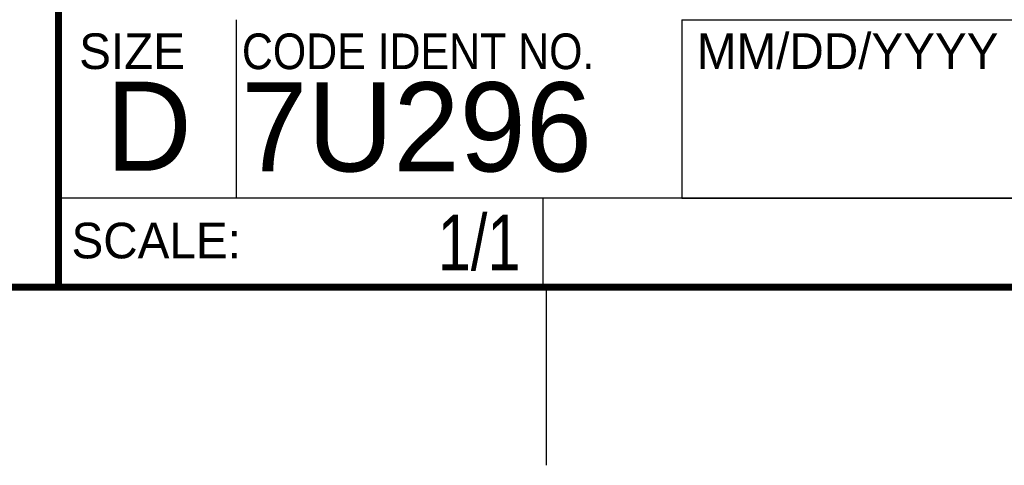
# Model space of a CAD drawing. Header units: inches. Extents: x 0 to 34, y 0 to 22.
# Tile 35 of 67: x 28.3 to 31, y 0 to 1.3. Entities that reach past the tile are written whole.
import ezdxf

# ---------------------------------------------------------------- set-up
doc = ezdxf.new("R2010")
doc.units = ezdxf.units.IN
doc.header["$LTSCALE"] = 1.87
doc.header["$MEASUREMENT"] = 0
doc.layers.get('0').update_dxf_attribs({"linetype": 'CONTINUOUS'})
doc.layers.add('DETAIL', color=7, linetype='CONTINUOUS')
doc.layers.add('NOTE', color=7, linetype='CONTINUOUS')
doc.styles.get("Standard").update_dxf_attribs({"font": 'txt', "width": 0.8})
doc.styles.add('TEXTSTYLE_2', font='txt')
doc.styles.add('TEXTSTYLE_3', font='txt', dxfattribs={"width": 0.9})

msp = doc.modelspace()

# ---------------------------------------------------------------- linework, layer by layer
at = {"color": 2, "linetype": 'CONTINUOUS'}
for p, q in [((28.88, 0.75), (28.88, 1.25)), ((30.13, 1.2499), (33.49, 1.2499)), ((30.13, 1.2499), (30.13, 0.7499)), ((28.3795, 0.75), (29.7395, 0.75)), ((28.3795, 0.75), (28.3795, 0.5)), ((28.38, 0.75), (33.5, 0.75)), ((29.7395, 0.75), (29.7395, 0.5)), ((30.13, 0.7499), (33.49, 0.7499)), ((28.3795, 0.5), (29.7395, 0.5)), ((29.75, 0), (29.75, 0.5))]:
    msp.add_line(p, q, dxfattribs=at)
at = {"color": 7, "linetype": 'CONTINUOUS', "const_width": 0.02}
for points in [[(28.38, 3), (28.38, 0.5)], [(0.5, 0.5), (33.5, 0.5)]]:
    msp.add_lwpolyline(points, dxfattribs=at)

# ---------------------------------------------------------------- texts
at = {"color": 2, "linetype": 'CONTINUOUS', "char_height": 0.1, "attachment_point": 1, "line_spacing_factor": 0.9}
for s, insert, width, style in [('MM/DD/YYYY', (30.1721, 1.2121), 1, 'TEXTSTYLE_2'), ('SIZE', (28.4379, 1.2118), 0.4, 'TEXTSTYLE_2'), ('CODE IDENT NO.', (28.8949, 1.2115), 1.26, 'TEXTSTYLE_3'), ('SCALE:', (28.4164, 0.6806), 0.6, 'TEXTSTYLE_2')]:
    msp.add_mtext(s, dxfattribs=dict(at, insert=insert, width=width, style=style))
at = {"color": 7, "linetype": 'CONTINUOUS', "char_height": 0.25, "attachment_point": 1, "line_spacing_factor": 0.9, "style": 'TEXTSTYLE_2'}
for s, insert, width in [('7U296', (28.8928, 1.0745), 1.25), ('D  ', (28.5128, 1.0764), 0.75)]:
    msp.add_mtext(s, dxfattribs=dict(at, insert=insert, width=width))
at = {"layer": 'DETAIL', "color": 7, "linetype": 'CONTINUOUS', "insert": (29.677, 0.7032), "char_height": 0.15625, "width": 0.375, "attachment_point": 3, "line_spacing_factor": 0.9}
msp.add_mtext('1/1', dxfattribs=at)
at = {"layer": 'NOTE', "color": 7, "linetype": 'CONTINUOUS', "insert": (31.81, 1.078), "char_height": 0.25, "width": 2, "attachment_point": 2, "line_spacing_factor": 0.9}
msp.add_mtext('07/29/2013', dxfattribs=at)

doc.saveas('drawing.dxf')
